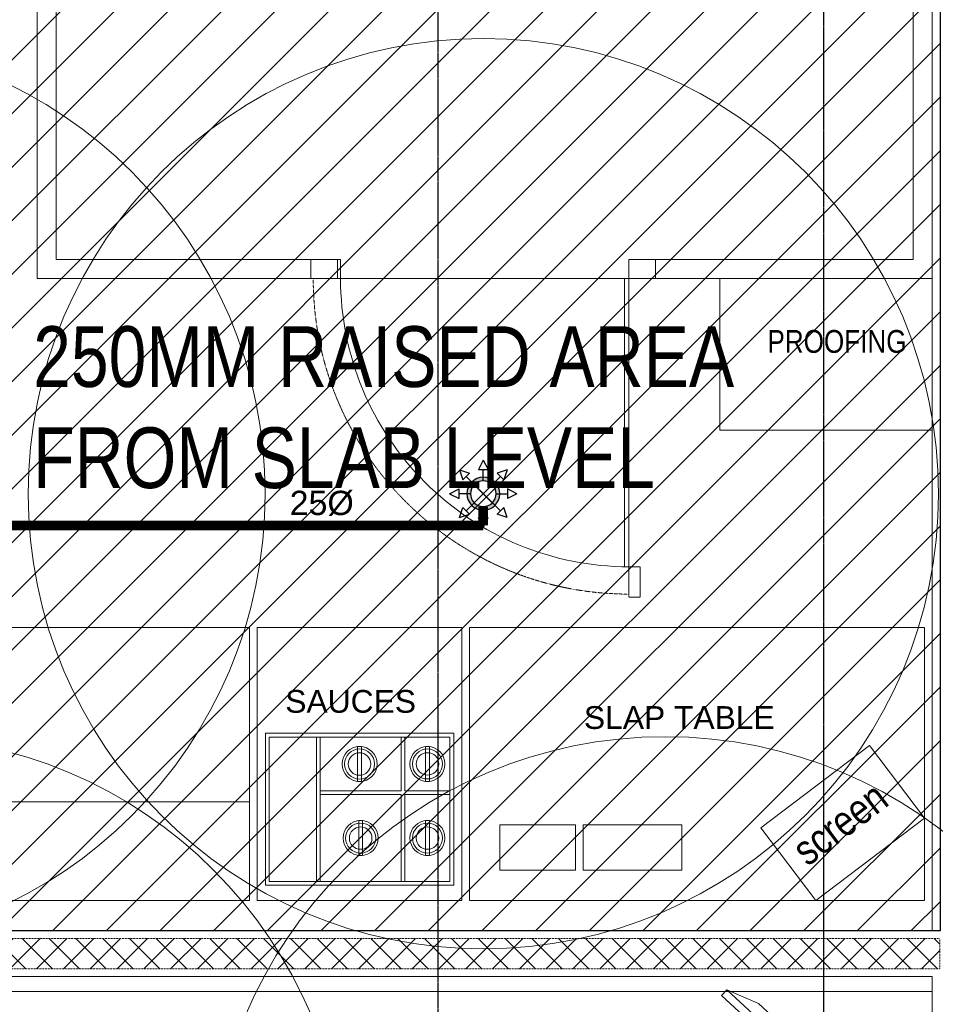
# Model space of a CAD drawing. Header units: millimetres. Extents: x -226731 to 126254, y -16359 to 60195.
# Tile 154 of 256: x -157241 to -154224, y 14794 to 18040. Entities that reach past the tile are written whole.
import ezdxf

# ---------------------------------------------------------------- set-up
doc = ezdxf.new("R2010")
doc.units = ezdxf.units.MM
doc.header["$LTSCALE"] = 0.1
doc.header["$MEASUREMENT"] = 0
for name, pattern in [('$0$HIDDEN', [0.375, 0.25, -0.125]), ('CENTER', [2, 1.25, -0.25, 0.25, -0.25]), ('DASHED', [0.75, 0.5, -0.25]), ('DASHED2', [0.375, 0.25, -0.125])]:
    doc.linetypes.add(name, pattern=pattern)
doc.layers.get('0').update_dxf_attribs({"lineweight": 5})
for name, color, linetype, lineweight in [('-P-Text', 7, 'Continuous', 18), ('0_CCE_ FF_SIDE WALL SPRINKLER', 6, 'Continuous', 0), ('0_CCE_FF_100 DIA PIPE', 11, 'Continuous', 0), ('Cold room door', 146, 'Continuous', 0), ('DIM', 142, 'Continuous', 9), ('Dominos Jalandhar - Xbase$0$I-FURN', 25, 'Continuous', 5), ('EQUIPMENT', 30, 'Continuous', 5), ('EQUIPMENTS', 30, 'Continuous', 9), ('FIXTURES', 2, 'Continuous', 9), ('FURNITURE', 36, 'Continuous', 9), ('S2-Civil plan', 5, 'Continuous', 5), ('SPRINKLER COVERAGE AREA', 1, 'Continuous', 9), ('TEXT', 70, 'Continuous', 5), ('WALLS', 1, 'Continuous', 5), ('XREF1$0$I-FURN', 25, 'Continuous', 5)]:
    doc.layers.add(name, color=color, linetype=linetype, lineweight=lineweight)
for name, color, linetype in [('A-Anno-Note', 211, 'Continuous'), ('FIRE FIGHTING SERVICES', 5, 'Continuous'), ('JMT-F-SPRINKLER', 50, 'Continuous'), ('NPC-P-Waste Water Pipe', 5, 'Continuous')]:
    doc.layers.add(name, color=color, linetype=linetype)
doc.styles.add('Dominos CV Raman - X base$0$50', font='arial.ttf', dxfattribs={"height": 75})
doc.styles.add('romance', font='romans.shx', dxfattribs={"width": 0.8})
doc.styles.add('S2-ARIAL', font='arial.ttf')
doc.styles.get("Standard").update_dxf_attribs({"font": 'ARIALN.TTF'})

# ---------------------------------------------------------------- blocks, each defined once
blk = doc.blocks.new('A$Ccfcaaf13')
at = {"layer": 'EQUIPMENTS', "color": 8}
blk.add_lwpolyline([(1500, 900), (1500, 0), (0, 0), (0, 900)], close=True, dxfattribs=at)
at = {"layer": 'EQUIPMENTS', "color": 8, "lineweight": 0, "ltscale": 100}
for points in [[(100.1, 100), (350.1, 100), (350.1, 250), (100.1, 250)], [(375.1, 100), (700.1, 100), (700.1, 250), (375.1, 250)]]:
    blk.add_lwpolyline(points, close=True, dxfattribs=at)
blk = doc.blocks.new('A$Cf8739140')
at = {"layer": 'EQUIPMENTS', "color": 8}
for points in [[(675, 0), (675, 900), (0, 900), (0, 0)], [(26.6, 551.3), (647.5, 551.3), (647.5, 50.2), (26.6, 50.2)], [(39.1, 538.8), (635, 538.8), (635, 62.7), (39.1, 62.7)], [(119.5, 508), (107, 508), (107, 392.5), (119.5, 392.5)], [(343.4, 507.7), (330.9, 507.7), (330.9, 392.3), (343.4, 392.3)], [(119.5, 263.7), (107, 263.7), (107, 148.2), (119.5, 148.2)], [(339.6, 263.7), (327.1, 263.7), (327.1, 148.2), (339.6, 148.2)]]:
    blk.add_lwpolyline(points, close=True, dxfattribs=at)
for points in [[(187.4, 361.7), (187.4, 538.8)], [(199.9, 361.7), (199.9, 538.8)], [(466.8, 538.8), (466.8, 62.7)], [(479.3, 538.8), (479.3, 62.7)], [(39.1, 361.7), (187.4, 361.7)], [(199.9, 361.7), (466.8, 361.7)], [(39.1, 349.2), (187.4, 349.2)], [(187.4, 62.7), (187.4, 349.2)], [(199.9, 349.2), (466.8, 349.2)], [(199.9, 62.7), (199.9, 349.2)]]:
    blk.add_lwpolyline(points, dxfattribs=at)
for centre, radius in [((113.2, 450.2), 57.7), ((113.2, 450.2), 49.5), ((113.2, 450.2), 37.1), ((337.1, 450), 57.7), ((337.1, 450), 49.5), ((337.1, 450), 37.1), ((113.2, 205.9), 57.7), ((333.4, 205.9), 57.7), ((113.2, 205.9), 49.5), ((113.2, 205.9), 37.1), ((333.4, 205.9), 49.5), ((333.4, 205.9), 37.1)]:
    blk.add_circle(centre, radius, dxfattribs=at)
blk = doc.blocks.new('A$C79f44b7a')
at = {"layer": 'EQUIPMENTS', "color": 8}
blk.add_lwpolyline([(2025, 325), (2025, 900), (0, 900), (0, 324.9)], close=True, dxfattribs=at)
at = {"layer": 'EQUIPMENTS', "color": 8, "lineweight": 0, "ltscale": 100}
blk.add_lwpolyline([(0, 0), (0, 324.9), (2025, 325), (2025, 0)], close=True, dxfattribs=at)
blk = doc.blocks.new('Door')
at = {"color": 8, "lineweight": 5}
for p, q in [((0, 0.4583), (0, 0.4443)), ((0, 0.4583), (0.9167, 0.4583)), ((0, 0.4443), (0.9167, 0.4443))]:
    blk.add_line(p, q, dxfattribs=at)
blk.add_arc((0, 0.4583), 0.9167, 270, 0, dxfattribs=at)
blk = doc.blocks.new('A$C426fde39')
at = {"layer": 'Cold room door', "color": 8}
for points in [[(1050, 1135.5), (1050, 1048), (1112.5, 1048), (1112.5, 1135.5)], [(1049.8, 87.5), (1049.8, 0), (1112.3, 0), (1112.3, 87.5)]]:
    blk.add_lwpolyline(points, close=True, dxfattribs=at)
at = {"layer": 'Cold room door', "color": 8, "linetype": 'DASHED', "ltscale": 0.25}
blk.add_lwpolyline([(0, 1047.9), (0, 1085.4), (100, 1085.4), (100, 1047.9)], close=True, dxfattribs=at)
at = {"layer": 'Cold room door', "color": 8, "linetype": 'DASHED', "ltscale": 5}
blk.add_arc((1050, 1048), 1040.1, 179.9911, 269.9911, dxfattribs=at)
at = {"layer": 'Cold room door', "color": 8, "ltscale": 0.25, "xscale": -1036.363636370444, "yscale": 1036.363636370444, "zscale": 1036.363636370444, "rotation": 359.9910713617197}
blk.add_blockref('Door', (1049.9, 573, 0), dxfattribs=at)
blk = doc.blocks.new('A$C8f2e9a89')
at = {"layer": 'FURNITURE'}
blk.add_lwpolyline([(0, 1.56), (6.49, 3.84), (32.51, 3.84), (39, 1.56), (0, 1.56)], dxfattribs=at)
blk.add_lwpolyline([(0, 1.56), (39, 1.56), (39, 0), (0, 0)], close=True, dxfattribs=at)
blk = doc.blocks.new('A$C67E6678E')
at = {"layer": 'NPC-P-Waste Water Pipe', "true_color": 0xcd6928}
h = blk.add_hatch(dxfattribs=at)
h.set_pattern_fill('ANSI31', color=32, scale=1000)
h.set_pattern_definition([(45, (164851.16, -10699.63), (-88.38835, 88.38835), [])])
h.paths.add_polyline_path([(10643.2, 4336.7), (6342.1, 4336.7), (6342.1, 4814.1), (5642.5, 4814.1), (5642.5, 4508.5), (2241, 4508.5), (2241, 4950), (1634.9, 4950), (1634.9, 6045.3), (842.5, 6045.3), (842.5, 10025), (10643.2, 10025)])
at = {"layer": 'NPC-P-Waste Water Pipe', "color": 32, "true_color": 0xcd6928}
blk.add_lwpolyline([(10643.2, 4336.7), (6342.1, 4336.7), (6342.1, 4814.1), (5642.5, 4814.1), (5642.5, 4508.5), (2241, 4508.5), (2241, 4950), (1634.9, 4950), (1634.9, 6045.3), (842.5, 6045.3), (842.5, 10025), (10643.2, 10025)], close=True, dxfattribs=at)
at = {"layer": '-P-Text', "color": 0, "linetype": 'Continuous', "insert": (7654.5, 6329.6, 0), "char_height": 200, "width": 2435.176, "attachment_point": 1, "style": 'romance'}
blk.add_mtext('{\\fArial|b0|i0|c0|p34;250MM RAISED AREA\\PFROM SLAB LEVEL}', dxfattribs=at)
blk = doc.blocks.new('A$C2AD535C3')
at = {"layer": 'JMT-F-SPRINKLER'}
h = blk.add_hatch(color=1, dxfattribs=at)
edge = h.paths.add_edge_path()
edge.add_ellipse((0, 0), major_axis=(63.8, 63.8), ratio=1, start_angle=225, end_angle=405, ccw=False)
edge.add_ellipse((0, 0), major_axis=(63.8, 63.8), ratio=1, start_angle=45, end_angle=225, ccw=False)
edge = h.paths.add_edge_path(flags=16)
edge.add_ellipse((0, 0), major_axis=(-49.9, 49.9), ratio=1, start_angle=135, end_angle=315)
edge.add_ellipse((0, 0), major_axis=(-49.9, 49.9), ratio=1, start_angle=-45, end_angle=135)
at = {"layer": 'JMT-F-SPRINKLER', "color": 1}
for p, q in [((0, 185), (-26.1, 132.9)), ((0, 185), (26.1, 132.9)), ((-130.8, 130.8), (-112.5, 75.5)), ((-130.8, 130.8), (-75.5, 112.5)), ((-75.5, 112.5), (-112.5, 75.5)), ((26.1, 132.9), (-26.1, 132.9)), ((0, 70.5), (0, 132.9)), ((130.8, 130.8), (75.5, 112.5)), ((112.5, 75.5), (75.5, 112.5)), ((130.8, 130.8), (112.5, 75.5)), ((-49.9, 49.9), (-94, 94)), ((49.9, 49.9), (94, 94)), ((-185, 0), (-132.9, 26.1)), ((-132.9, 26.1), (-132.9, -26.1)), ((185, 0), (132.9, 26.1)), ((132.9, -26.1), (132.9, 26.1)), ((-185, 0), (-132.9, -26.1)), ((-70.5, 0), (-132.9, 0)), ((-49.9, -49.9), (-94, -94)), ((49.9, -49.9), (94, -94)), ((70.5, 0), (132.9, 0)), ((185, 0), (132.9, -26.1)), ((-130.8, -130.8), (-112.5, -75.5)), ((-75.5, -112.5), (-112.5, -75.5)), ((0, -70.5), (0, -132.9)), ((75.5, -112.5), (112.5, -75.5)), ((130.8, -130.8), (112.5, -75.5)), ((-130.8, -130.8), (-75.5, -112.5)), ((0, -185), (-26.1, -132.9)), ((-26.1, -132.9), (26.1, -132.9)), ((0, -185), (26.1, -132.9)), ((130.8, -130.8), (75.5, -112.5))]:
    blk.add_line(p, q, dxfattribs=at)
at = {"layer": 'JMT-F-SPRINKLER', "color": 1, "const_width": 7}
for points in [[(-49.9, -49.9), (49.9, 49.9)], [(-49.9, 49.9), (49.9, -49.9)]]:
    blk.add_lwpolyline(points, dxfattribs=at)
at = {"layer": 'JMT-F-SPRINKLER', "color": 1}
for radius in [90.2, 70.5]:
    blk.add_circle((0, 0), radius, dxfattribs=at)
at = {"layer": 'SPRINKLER COVERAGE AREA', "color": 1}
blk.add_circle((0, 0), 2500, dxfattribs=at)
blk = doc.blocks.new('G$C3584CA52')
at = {"layer": '0_CCE_FF_100 DIA PIPE', "color": 1, "linetype": 'CENTER', "ltscale": 5, "const_width": 32}
for points in [[(7304.9, -4785.6), (7304.9, -4848)], [(7304.9, -4848), (2358.7, -4848)]]:
    blk.add_lwpolyline(points, dxfattribs=at)
at = {"layer": '0_CCE_ FF_SIDE WALL SPRINKLER', "color": 240, "xscale": -0.6, "yscale": 0.6, "zscale": 0.6}
for p in [(5086.1, -4743.3), (7304.9, -4743.3), (5355.3, -7044.2), (7904.6, -7044.2)]:
    blk.add_blockref('A$C2AD535C3', p, dxfattribs=at)
at = {"layer": '0_CCE_FF_100 DIA PIPE', "color": 7, "linetype": 'CENTER', "ltscale": 5, "insert": (6666.9, -4816.6, 0), "char_height": 80, "width": 747.865, "attachment_point": 7, "style": 'S2-ARIAL'}
blk.add_mtext('25Ø ', dxfattribs=at)

msp = doc.modelspace()

# ---------------------------------------------------------------- hatches: boundary and pattern name
at = {"layer": 'S2-Civil plan', "ltscale": 100}
h = msp.add_hatch(dxfattribs=at)
h.set_pattern_fill('ANSI37', color=8, scale=500, angle=180, style=0)
h.set_pattern_definition([(225, (-23958, 0), (44.194174, -44.194174), []), (315, (-23958, 0), (44.194174, 44.194174), [])])
h.paths.add_polyline_path([(-158484.1, 15011.3), (-154208.7, 15011.3), (-154208.7, 14911.3), (-158484.1, 14911.3)])

# ---------------------------------------------------------------- linework, layer by layer
at = {"layer": 'A-Anno-Note', "color": 8, "linetype": '$0$HIDDEN'}
msp.add_lwpolyline([(-155862.2, 20679.4), (-154592.2, 20679.4), (-154592.2, 10340.2), (-155862.2, 10340.2)], close=True, dxfattribs=at)
at = {"layer": 'Dominos Jalandhar - Xbase$0$I-FURN', "color": 8}
msp.add_line((-154233.7, 14836.3), (-158509.1, 14836.3), dxfattribs=at)
at = {"layer": 'EQUIPMENT', "color": 8}
msp.add_lwpolyline([(-154933.8, 17186.3), (-154933.8, 16686.2), (-154233.7, 16686.2), (-154233.7, 17186.3)], close=True, dxfattribs=at)
at = {"layer": 'FIXTURES', "color": 8}
msp.add_lwpolyline([(-157183.7, 17186.3), (-154233.7, 17186.3), (-154233.7, 19536.3), (-157183.7, 19536.3)], close=True, dxfattribs=at)
msp.add_lwpolyline([(-155233.7, 17186.3), (-155233.7, 17248.8), (-154296.2, 17248.8), (-154296.2, 19473.8), (-157121.2, 19473.8), (-157121.2, 17248.8), (-156183.7, 17248.8), (-156183.7, 17186.3)], dxfattribs=at)
at = {"layer": 'S2-Civil plan', "color": 8, "linetype": 'DASHED2', "lineweight": 0, "ltscale": 5}
msp.add_lwpolyline([(-158484.1, 15011.3), (-154208.7, 15011.3), (-154208.7, 14911.3), (-158484.1, 14911.3)], close=True, dxfattribs=at)
at = {"layer": 'WALLS', "color": 8, "ltscale": 1.2}
msp.add_lwpolyline([(-159233.7, 20724.6), (-159233.7, 20499.6), (-154233.7, 20499.6), (-154233.7, 15036.3), (-158509.1, 15036.3), (-158509.1, 14886.3), (-154233.7, 14886.3), (-154233.7, 11324.6), (-155513.7, 11324.6), (-155513.7, 10696.8)], dxfattribs=at)
at = {"layer": 'XREF1$0$I-FURN', "color": 8}
msp.add_lwpolyline([(-154799, 15375.5), (-154617.9, 15136.3), (-154259.1, 15408.1), (-154440.2, 15647.2)], close=True, dxfattribs=at)

# ---------------------------------------------------------------- block references
at = {"layer": 'DIM', "color": 8, "ltscale": 1.2, "xscale": -1, "rotation": 270}
msp.add_blockref('A$C426fde39', (-156281.7, 16136.5), dxfattribs=at)
at = {"layer": 'DIM', "color": 8, "ltscale": 1.2, "xscale": -1}
for name, p in [('A$C79f44b7a', (-156484.1, 15136.3)), ('A$Cf8739140', (-155784.1, 15136.3))]:
    msp.add_blockref(name, p, dxfattribs=at)
at = {"layer": 'DIM', "color": 8, "ltscale": 1.2}
msp.add_blockref('A$Ccfcaaf13', (-155759.1, 15136.3), dxfattribs=at)
at = {"layer": 'DIM', "color": 8, "xscale": -16.48351648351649, "yscale": 16.48351648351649, "zscale": 16.48351648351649, "rotation": 317.3184973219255}
msp.add_blockref('A$C8f2e9a89', (-154455.5, 14387), dxfattribs=at)
at = {"layer": 'FIRE FIGHTING SERVICES'}
msp.add_blockref('G$C3584CA52', (-163018.3, 21220.5), dxfattribs=at)
at = {"layer": 'NPC-P-Waste Water Pipe', "color": 0}
msp.add_blockref('A$C67E6678E', (-164851.2, 10699.6), dxfattribs=at)

# ---------------------------------------------------------------- texts
at = {"layer": 'TEXT', "color": 8, "attachment_point": 1}
for s, insert, char_height, width, rotation in [('\\pi410.4568;LINEAR SOFA', (-154840.8, 12362.8), 100, 1570.504, 90), ('screen', (-154705.2, 15326.3), 100.02, 237.056, 37.1387)]:
    msp.add_mtext(s, dxfattribs=dict(at, insert=insert, char_height=char_height, width=width, rotation=rotation))
at = {"layer": 'TEXT', "color": 8}
for s, insert, char_height, width, attachment_point in [('PROOFING', (-154318.7, 16940.7, 0), 75.01, 457.909, 9), ('\\pi74.69744;KITCHEN AREA \\P\\pi317.19403;+150MM', (-159522.9, 16690.1), 120, 1155.234, 1), ('\\pi90.09192;SWING DOOR', (-162379.1, 15017), 75, 747.902, 1)]:
    msp.add_mtext(s, dxfattribs=dict(at, insert=insert, char_height=char_height, width=width, attachment_point=attachment_point))
at = {"layer": 'TEXT', "color": 8, "lineweight": 0, "ltscale": 100, "insert": (-156365.9, 15830.3), "char_height": 75, "width": 399.821, "attachment_point": 1, "style": 'Dominos CV Raman - X base$0$50'}
msp.add_mtext('SAUCES', dxfattribs=at)
at = {"layer": 'TEXT', "color": 8, "lineweight": 0, "ltscale": 100, "insert": (-155381.8, 15777), "char_height": 75, "attachment_point": 1, "style": 'Dominos CV Raman - X base$0$50'}
msp.add_mtext_dynamic_manual_height_columns('SLAP TABLE', width=1028.51, gutter_width=374.9, heights=[0], dxfattribs=at)

doc.saveas('drawing.dxf')
